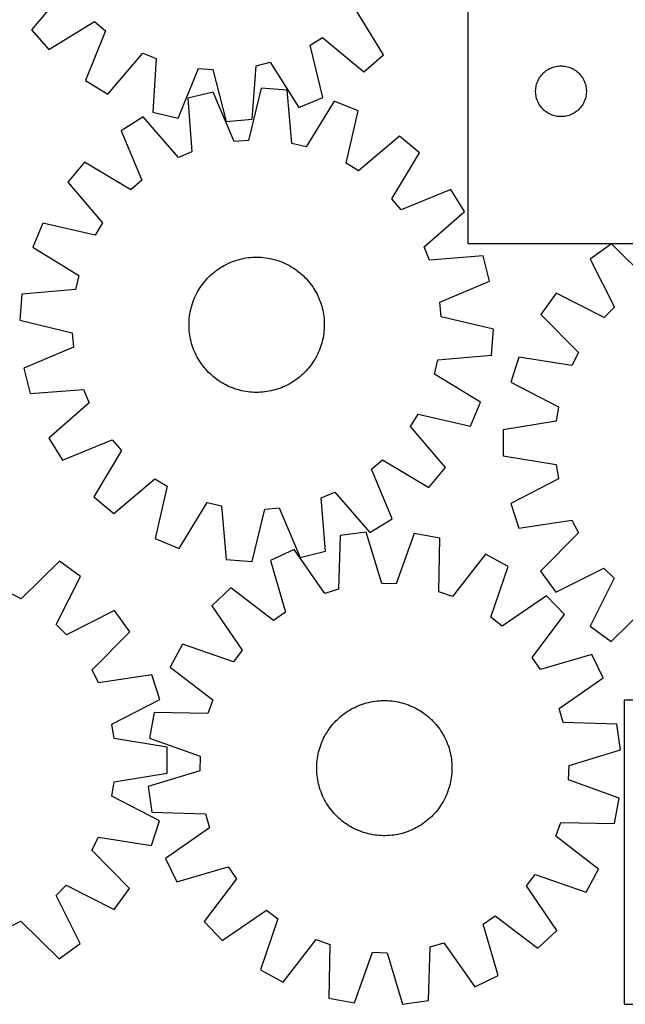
# Model space of a CAD drawing. Header units: millimetres. Extents: x 7 to 1492, y 7 to 2993.
# Tile 7 of 13: x 391 to 749, y 2113 to 2696. Entities that reach past the tile are written whole.
import ezdxf

# ---------------------------------------------------------------- set-up
doc = ezdxf.new("R2010")
doc.units = ezdxf.units.MM
doc.layers.add('CUT', color=7, linetype='CONTINUOUS', true_color=0x000000)

msp = doc.modelspace()

# ---------------------------------------------------------------- linework, layer by layer
at = {"layer": 'CUT'}
for p, q in [((655.755788, 2743.215106), (655.755788, 2563.215106)), ((418.076688, 2713.956087), (397.765681, 2689.534012)), ((605.811245, 2674.74792), (589.15837, 2701.797071)), ((407.846607, 2677.910523), (434.895757, 2694.563397)), ((434.895757, 2694.563397), (441.457804, 2689.044438)), ((397.765681, 2689.534012), (407.846607, 2677.910523)), ((441.457804, 2689.044438), (429.687725, 2659.541218)), ((562.489054, 2680.442576), (569.765681, 2684.978002)), ((569.968232, 2649.571285), (562.489054, 2680.442576)), ((569.765681, 2684.978002), (594.187756, 2664.666995)), ((442.86711, 2651.6018), (463.44636, 2675.798272)), ((463.44636, 2675.798272), (471.392689, 2672.577214)), ((594.187756, 2664.666995), (605.811245, 2674.74792)), ((471.392689, 2672.577214), (469.315676, 2640.88083)), ((528.099493, 2636.702981), (530.526126, 2668.374517)), ((530.526126, 2668.374517), (538.848132, 2670.439362)), ((538.848132, 2670.439362), (555.79846, 2643.57561)), ((706.194066, 2667.504636), (706.935722, 2667.720522)), ((706.935722, 2667.720522), (707.687507, 2667.897941)), ((707.687507, 2667.897941), (708.44743, 2668.036424)), ((708.44743, 2668.036424), (709.213474, 2668.135604)), ((709.213474, 2668.135604), (709.983607, 2668.195217)), ((709.983607, 2668.195217), (710.755788, 2668.215106)), ((710.755788, 2668.215106), (711.52797, 2668.195217)), ((711.52797, 2668.195217), (712.298103, 2668.135604)), ((712.298103, 2668.135604), (713.064147, 2668.036424)), ((713.064147, 2668.036424), (713.824069, 2667.897941)), ((713.824069, 2667.897941), (714.575855, 2667.720522)), ((714.575855, 2667.720522), (715.317511, 2667.504636)), ((484.303431, 2637.402649), (496.398339, 2666.774199)), ((496.398339, 2666.774199), (504.95111, 2666.166342)), ((504.95111, 2666.166342), (512.770473, 2635.379456)), ((698.310633, 2661.588762), (698.7582, 2662.21832)), ((698.7582, 2662.21832), (699.237582, 2662.824003)), ((699.237582, 2662.824003), (699.747508, 2663.404206)), ((699.747508, 2663.404206), (700.286626, 2663.957389)), ((700.286626, 2663.957389), (700.853507, 2664.482085)), ((700.853507, 2664.482085), (701.446646, 2664.976903)), ((701.446646, 2664.976903), (702.064472, 2665.440531)), ((702.064472, 2665.440531), (702.705346, 2665.871739)), ((702.705346, 2665.871739), (703.367567, 2666.269384)), ((703.367567, 2666.269384), (704.049382, 2666.632412)), ((704.049382, 2666.632412), (704.74898, 2666.959859)), ((704.74898, 2666.959859), (705.464507, 2667.250858)), ((705.464507, 2667.250858), (706.194066, 2667.504636)), ((715.317511, 2667.504636), (716.04707, 2667.250858)), ((716.04707, 2667.250858), (716.762597, 2666.959859)), ((716.762597, 2666.959859), (717.462195, 2666.632412)), ((717.462195, 2666.632412), (718.14401, 2666.269384)), ((718.14401, 2666.269384), (718.806231, 2665.871739)), ((718.806231, 2665.871739), (719.447105, 2665.440531)), ((719.447105, 2665.440531), (720.064931, 2664.976903)), ((720.064931, 2664.976903), (720.65807, 2664.482085)), ((720.65807, 2664.482085), (721.224951, 2663.957389)), ((721.224951, 2663.957389), (721.764069, 2663.404206)), ((721.764069, 2663.404206), (722.273995, 2662.824003)), ((722.273995, 2662.824003), (722.753377, 2662.21832)), ((722.753377, 2662.21832), (723.200944, 2661.588762)), ((429.687725, 2659.541218), (442.86711, 2651.6018)), ((695.998819, 2655.904317), (696.156823, 2656.660422)), ((696.156823, 2656.660422), (696.35354, 2657.40739)), ((696.35354, 2657.40739), (696.58845, 2658.143241)), ((696.58845, 2658.143241), (696.860929, 2658.866024)), ((696.860929, 2658.866024), (697.170255, 2659.573822)), ((697.170255, 2659.573822), (697.515607, 2660.264757)), ((697.515607, 2660.264757), (697.896069, 2660.936998)), ((697.896069, 2660.936998), (698.310633, 2661.588762)), ((723.200944, 2661.588762), (723.615508, 2660.936998)), ((723.615508, 2660.936998), (723.99597, 2660.264757)), ((723.99597, 2660.264757), (724.341322, 2659.573822)), ((724.341322, 2659.573822), (724.650648, 2658.866024)), ((724.650648, 2658.866024), (724.923127, 2658.143241)), ((724.923127, 2658.143241), (725.158037, 2657.40739)), ((725.158037, 2657.40739), (725.354754, 2656.660422)), ((725.354754, 2656.660422), (725.512758, 2655.904317)), ((505.046393, 2652.713729), (490.101274, 2649.056686)), ((517.491441, 2623.488816), (505.046393, 2652.713729)), ((533.487225, 2655.076971), (526.036336, 2624.19884)), ((548.830966, 2653.93673), (533.487225, 2655.076971)), ((551.635915, 2622.296455), (548.830966, 2653.93673)), ((695.760761, 2653.601324), (695.800526, 2654.372738)), ((695.760761, 2652.828887), (695.760761, 2653.601324)), ((695.800526, 2652.057474), (695.760761, 2652.828887)), ((695.800526, 2654.372738), (695.879948, 2655.141081)), ((695.879948, 2651.28913), (695.800526, 2652.057474)), ((695.879948, 2655.141081), (695.998819, 2655.904317)), ((695.998819, 2650.525894), (695.879948, 2651.28913)), ((696.156823, 2649.76979), (695.998819, 2650.525894)), ((725.512758, 2650.525894), (725.354754, 2649.76979)), ((725.512758, 2655.904317), (725.631629, 2655.141081)), ((725.631629, 2651.28913), (725.512758, 2650.525894)), ((725.631629, 2655.141081), (725.711051, 2654.372738)), ((725.711051, 2652.057474), (725.631629, 2651.28913)), ((725.711051, 2654.372738), (725.750815, 2653.601324)), ((725.750815, 2652.828887), (725.711051, 2652.057474)), ((725.750815, 2653.601324), (725.750815, 2652.828887)), ((490.101274, 2649.056686), (492.556925, 2617.387387)), ((555.79846, 2643.57561), (569.968232, 2649.571285)), ((576.610086, 2647.395607), (559.982003, 2620.331209)), ((590.850497, 2641.569696), (576.610086, 2647.395607)), ((696.35354, 2649.022821), (696.156823, 2649.76979)), ((696.58845, 2648.28697), (696.35354, 2649.022821)), ((696.860929, 2647.564187), (696.58845, 2648.28697)), ((697.170255, 2646.85639), (696.860929, 2647.564187)), ((697.515607, 2646.165455), (697.170255, 2646.85639)), ((697.896069, 2645.493214), (697.515607, 2646.165455)), ((698.310633, 2644.84145), (697.896069, 2645.493214)), ((698.7582, 2644.211892), (698.310633, 2644.84145)), ((723.200944, 2644.84145), (722.753377, 2644.211892)), ((723.615508, 2645.493214), (723.200944, 2644.84145)), ((723.99597, 2646.165455), (723.615508, 2645.493214)), ((724.341322, 2646.85639), (723.99597, 2646.165455)), ((724.650648, 2647.564187), (724.341322, 2646.85639)), ((724.923127, 2648.28697), (724.650648, 2647.564187)), ((725.158037, 2649.022821), (724.923127, 2648.28697)), ((725.354754, 2649.76979), (725.158037, 2649.022821)), ((469.315676, 2640.88083), (484.303431, 2637.402649)), ((583.74078, 2610.611229), (590.850497, 2641.569696)), ((699.237582, 2643.606208), (698.7582, 2644.211892)), ((699.747508, 2643.026006), (699.237582, 2643.606208)), ((700.286626, 2642.472823), (699.747508, 2643.026006)), ((700.853507, 2641.948127), (700.286626, 2642.472823)), ((701.446646, 2641.453309), (700.853507, 2641.948127)), ((702.064472, 2640.989681), (701.446646, 2641.453309)), ((702.705346, 2640.558472), (702.064472, 2640.989681)), ((703.367567, 2640.160827), (702.705346, 2640.558472)), ((704.049382, 2639.797799), (703.367567, 2640.160827)), ((704.74898, 2639.470352), (704.049382, 2639.797799)), ((705.464507, 2639.179353), (704.74898, 2639.470352)), ((706.194066, 2638.925575), (705.464507, 2639.179353)), ((706.935722, 2638.70969), (706.194066, 2638.925575)), ((707.687507, 2638.53227), (706.935722, 2638.70969)), ((714.575855, 2638.70969), (713.824069, 2638.53227)), ((715.317511, 2638.925575), (714.575855, 2638.70969)), ((716.04707, 2639.179353), (715.317511, 2638.925575)), ((716.762597, 2639.470352), (716.04707, 2639.179353)), ((717.462195, 2639.797799), (716.762597, 2639.470352)), ((718.14401, 2640.160827), (717.462195, 2639.797799)), ((718.806231, 2640.558472), (718.14401, 2640.160827)), ((719.447105, 2640.989681), (718.806231, 2640.558472)), ((720.064931, 2641.453309), (719.447105, 2640.989681)), ((720.65807, 2641.948127), (720.064931, 2641.453309)), ((721.224951, 2642.472823), (720.65807, 2641.948127)), ((721.764069, 2643.026006), (721.224951, 2642.472823)), ((722.273995, 2643.606208), (721.764069, 2643.026006)), ((722.753377, 2644.211892), (722.273995, 2643.606208)), ((463.782717, 2638.020409), (450.699153, 2629.924059)), ((484.649656, 2614.071596), (463.782717, 2638.020409)), ((512.770473, 2635.379456), (528.099493, 2636.702981)), ((708.44743, 2638.393787), (707.687507, 2638.53227)), ((709.213474, 2638.294608), (708.44743, 2638.393787)), ((709.983607, 2638.234994), (709.213474, 2638.294608)), ((710.755788, 2638.215106), (709.983607, 2638.234994)), ((711.52797, 2638.234994), (710.755788, 2638.215106)), ((712.298103, 2638.294608), (711.52797, 2638.234994)), ((713.064147, 2638.393787), (712.298103, 2638.294608)), ((713.824069, 2638.53227), (713.064147, 2638.393787)), ((450.699153, 2629.924059), (462.820968, 2600.563603)), ((526.036336, 2624.19884), (517.491441, 2623.488816)), ((559.982003, 2620.331209), (551.635915, 2622.296455)), ((615.248693, 2626.764497), (591.071087, 2606.163086)), ((626.991823, 2616.823198), (615.248693, 2626.764497)), ((492.556925, 2617.387387), (484.649656, 2614.071596)), ((610.663387, 2589.57697), (626.991823, 2616.823198)), ((429.079116, 2611.295054), (419.137816, 2599.551924)), ((456.325344, 2594.966619), (429.079116, 2611.295054)), ((591.071087, 2606.163086), (583.74078, 2610.611229)), ((419.137816, 2599.551924), (439.739227, 2575.374318)), ((462.820968, 2600.563603), (456.325344, 2594.966619)), ((645.620827, 2595.203161), (616.260372, 2583.081345)), ((653.717178, 2582.119596), (645.620827, 2595.203161)), ((616.260372, 2583.081345), (610.663387, 2589.57697)), ((629.768365, 2561.252657), (653.717178, 2582.119596)), ((404.332618, 2575.153729), (398.506707, 2560.913317)), ((435.291085, 2568.044011), (404.332618, 2575.153729)), ((439.739227, 2575.374318), (435.291085, 2568.044011)), ((655.755788, 2563.215106), (765.755788, 2563.215106)), ((740.532083, 2562.916155), (728.078393, 2553.880882)), ((763.101347, 2540.564352), (740.532083, 2562.916155)), ((398.506707, 2560.913317), (425.571104, 2544.285234)), ((633.084156, 2553.345388), (629.768365, 2561.252657)), ((512.76445, 2550.80621), (513.894821, 2551.355089)), ((513.894821, 2551.355089), (515.041876, 2551.868191)), ((515.041876, 2551.868191), (516.204481, 2552.345009)), ((516.204481, 2552.345009), (517.38149, 2552.785074)), ((517.38149, 2552.785074), (518.57174, 2553.187952)), ((518.57174, 2553.187952), (519.774058, 2553.553244)), ((519.774058, 2553.553244), (520.987257, 2553.880589)), ((520.987257, 2553.880589), (522.21014, 2554.169666)), ((522.21014, 2554.169666), (523.441499, 2554.420189)), ((523.441499, 2554.420189), (524.680119, 2554.631909)), ((524.680119, 2554.631909), (525.924779, 2554.80462)), ((525.924779, 2554.80462), (527.17425, 2554.938149)), ((527.17425, 2554.938149), (528.427298, 2555.032366)), ((528.427298, 2555.032366), (529.682687, 2555.087177)), ((529.682687, 2555.087177), (530.939179, 2555.102529)), ((530.939179, 2555.102529), (532.195533, 2555.078405)), ((532.195533, 2555.078405), (533.450509, 2555.01483)), ((533.450509, 2555.01483), (534.702869, 2554.911867)), ((534.702869, 2554.911867), (535.951377, 2554.769617)), ((535.951377, 2554.769617), (537.1948, 2554.588221)), ((537.1948, 2554.588221), (538.431913, 2554.367857)), ((538.431913, 2554.367857), (539.661493, 2554.108744)), ((539.661493, 2554.108744), (540.882327, 2553.811136)), ((540.882327, 2553.811136), (542.093211, 2553.475328)), ((542.093211, 2553.475328), (543.292949, 2553.101651)), ((543.292949, 2553.101651), (544.480358, 2552.690473)), ((544.480358, 2552.690473), (545.654266, 2552.242201)), ((545.654266, 2552.242201), (546.813513, 2551.757277)), ((546.813513, 2551.757277), (547.956957, 2551.236179)), ((547.956957, 2551.236179), (549.083469, 2550.679422)), ((664.753455, 2555.80104), (633.084156, 2553.345388)), ((668.410498, 2540.855921), (664.753455, 2555.80104)), ((728.078393, 2553.880882), (742.323545, 2525.489855)), ((504.451972, 2545.199377), (505.41033, 2546.012123)), ((505.41033, 2546.012123), (506.393744, 2546.794365)), ((506.393744, 2546.794365), (507.401244, 2547.545332)), ((507.401244, 2547.545332), (508.431835, 2548.264282)), ((508.431835, 2548.264282), (509.4845, 2548.950505)), ((509.4845, 2548.950505), (510.558201, 2549.603325)), ((510.558201, 2549.603325), (511.651877, 2550.222097)), ((511.651877, 2550.222097), (512.76445, 2550.80621)), ((549.083469, 2550.679422), (550.191936, 2550.087555)), ((550.191936, 2550.087555), (551.281266, 2549.461162)), ((551.281266, 2549.461162), (552.350383, 2548.800862)), ((552.350383, 2548.800862), (553.398231, 2548.107306)), ((553.398231, 2548.107306), (554.423777, 2547.381178)), ((554.423777, 2547.381178), (555.426009, 2546.623195)), ((555.426009, 2546.623195), (556.403938, 2545.834106)), ((556.403938, 2545.834106), (557.356599, 2545.014688)), ((425.571104, 2544.285234), (423.605859, 2535.939146)), ((498.521136, 2538.727009), (499.279118, 2539.729241)), ((499.279118, 2539.729241), (500.068208, 2540.707169)), ((500.068208, 2540.707169), (500.887625, 2541.65983)), ((500.887625, 2541.65983), (501.736562, 2542.586281)), ((501.736562, 2542.586281), (502.614181, 2543.48561)), ((502.614181, 2543.48561), (503.519615, 2544.356929)), ((503.519615, 2544.356929), (504.451972, 2545.199377)), ((557.356599, 2545.014688), (558.28305, 2544.165751)), ((558.28305, 2544.165751), (559.182379, 2543.288132)), ((559.182379, 2543.288132), (560.053697, 2542.382698)), ((560.053697, 2542.382698), (560.896145, 2541.450342)), ((560.896145, 2541.450342), (561.708892, 2540.491984)), ((561.708892, 2540.491984), (562.491134, 2539.50857)), ((639.185585, 2528.410873), (668.410498, 2540.855921)), ((423.605859, 2535.939146), (391.965584, 2533.134197)), ((495.222892, 2533.3867), (495.814759, 2534.495168)), ((495.814759, 2534.495168), (496.441151, 2535.584497)), ((496.441151, 2535.584497), (497.101452, 2536.653614)), ((497.101452, 2536.653614), (497.795008, 2537.701462)), ((497.795008, 2537.701462), (498.521136, 2538.727009)), ((562.491134, 2539.50857), (563.242101, 2538.50107)), ((563.242101, 2538.50107), (563.961051, 2537.470479)), ((563.961051, 2537.470479), (564.647274, 2536.417813)), ((564.647274, 2536.417813), (565.300094, 2535.344113)), ((565.300094, 2535.344113), (565.918866, 2534.250436)), ((565.918866, 2534.250436), (566.502979, 2533.137863)), ((391.965584, 2533.134197), (390.825342, 2517.790456)), ((492.800663, 2527.59618), (493.21184, 2528.783589)), ((493.21184, 2528.783589), (493.660112, 2529.957497)), ((493.660112, 2529.957497), (494.145037, 2531.116745)), ((494.145037, 2531.116745), (494.666135, 2532.260188)), ((494.666135, 2532.260188), (495.222892, 2533.3867)), ((566.502979, 2533.137863), (567.051858, 2532.007492)), ((567.051858, 2532.007492), (567.564959, 2530.860438)), ((567.564959, 2530.860438), (568.041778, 2529.697833)), ((568.041778, 2529.697833), (568.481843, 2528.520824)), ((568.481843, 2528.520824), (568.88472, 2527.330573)), ((639.895608, 2519.865977), (639.185585, 2528.410873)), ((707.884737, 2533.714522), (698.832627, 2521.273065)), ((736.256469, 2519.43098), (707.884737, 2533.714522)), ((491.314092, 2521.498032), (491.534456, 2522.735144)), ((491.534456, 2522.735144), (491.79357, 2523.964724)), ((491.79357, 2523.964724), (492.091177, 2525.185558)), ((492.091177, 2525.185558), (492.426986, 2526.396442)), ((492.426986, 2526.396442), (492.800663, 2527.59618)), ((568.88472, 2527.330573), (569.250012, 2526.128255)), ((569.250012, 2526.128255), (569.577358, 2524.915056)), ((569.577358, 2524.915056), (569.866435, 2523.692174)), ((569.866435, 2523.692174), (570.116957, 2522.460815)), ((570.116957, 2522.460815), (570.328678, 2521.222194)), ((742.323545, 2525.489855), (736.256469, 2519.43098)), ((390.825342, 2517.790456), (421.703474, 2510.339568)), ((490.799785, 2515.24241), (490.823908, 2516.498764)), ((490.823908, 2516.498764), (490.887483, 2517.75374)), ((490.887483, 2517.75374), (490.990446, 2519.0061)), ((490.990446, 2519.0061), (491.132696, 2520.254608)), ((491.132696, 2520.254608), (491.314092, 2521.498032)), ((570.328678, 2521.222194), (570.501389, 2519.977534)), ((570.501389, 2519.977534), (570.634918, 2518.728064)), ((570.634918, 2518.728064), (570.729135, 2517.475016)), ((570.729135, 2517.475016), (570.783946, 2516.219626)), ((670.77374, 2512.415089), (639.895608, 2519.865977)), ((698.832627, 2521.273065), (721.153881, 2498.673588)), ((490.815136, 2513.985919), (490.799785, 2515.24241)), ((490.869947, 2512.730529), (490.815136, 2513.985919)), ((490.964164, 2511.477481), (490.869947, 2512.730529)), ((491.097694, 2510.22801), (490.964164, 2511.477481)), ((570.608636, 2511.199445), (570.466386, 2509.950937)), ((570.711599, 2512.451805), (570.608636, 2511.199445)), ((570.775174, 2513.706781), (570.711599, 2512.451805)), ((570.799297, 2514.963134), (570.775174, 2513.706781)), ((570.783946, 2516.219626), (570.799297, 2514.963134)), ((669.633499, 2497.071348), (670.77374, 2512.415089)), ((421.703474, 2510.339568), (422.413497, 2501.794672)), ((491.270404, 2508.983351), (491.097694, 2510.22801)), ((491.482125, 2507.74473), (491.270404, 2508.983351)), ((491.732647, 2506.513371), (491.482125, 2507.74473)), ((492.021724, 2505.290488), (491.732647, 2506.513371)), ((492.34907, 2504.07729), (492.021724, 2505.290488)), ((569.507905, 2505.019987), (569.172097, 2503.809103)), ((569.805513, 2506.240821), (569.507905, 2505.019987)), ((570.064626, 2507.470401), (569.805513, 2506.240821)), ((570.28499, 2508.707513), (570.064626, 2507.470401)), ((570.466386, 2509.950937), (570.28499, 2508.707513)), ((422.413497, 2501.794672), (393.188585, 2489.349624)), ((492.714362, 2502.874971), (492.34907, 2504.07729)), ((493.117239, 2501.684721), (492.714362, 2502.874971)), ((493.557304, 2500.507712), (493.117239, 2501.684721)), ((494.034123, 2499.345107), (493.557304, 2500.507712)), ((494.547225, 2498.198053), (494.034123, 2499.345107)), ((567.454046, 2499.0888), (566.932948, 2497.945356)), ((567.93897, 2500.248048), (567.454046, 2499.0888)), ((568.387242, 2501.421956), (567.93897, 2500.248048)), ((568.79842, 2502.609364), (568.387242, 2501.421956)), ((569.172097, 2503.809103), (568.79842, 2502.609364)), ((495.096103, 2497.067681), (494.547225, 2498.198053)), ((495.680216, 2495.955108), (495.096103, 2497.067681)), ((496.298988, 2494.861432), (495.680216, 2495.955108)), ((496.951808, 2493.787731), (496.298988, 2494.861432)), ((497.638032, 2492.735066), (496.951808, 2493.787731)), ((564.497631, 2493.551931), (563.804074, 2492.504082)), ((565.157931, 2494.621048), (564.497631, 2493.551931)), ((565.784324, 2495.710377), (565.157931, 2494.621048)), ((566.376191, 2496.818845), (565.784324, 2495.710377)), ((566.932948, 2497.945356), (566.376191, 2496.818845)), ((636.027978, 2485.920311), (637.993223, 2494.266398)), ((637.993223, 2494.266398), (669.633499, 2497.071348)), ((685.859067, 2495.853534), (681.09462, 2481.223749)), ((717.256045, 2491.036426), (685.859067, 2495.853534)), ((721.153881, 2498.673588), (717.256045, 2491.036426)), ((393.188585, 2489.349624), (396.845627, 2474.404505)), ((498.356981, 2491.704475), (497.638032, 2492.735066)), ((499.107948, 2490.696975), (498.356981, 2491.704475)), ((499.890191, 2489.713561), (499.107948, 2490.696975)), ((500.702937, 2488.755203), (499.890191, 2489.713561)), ((501.545385, 2487.822847), (500.702937, 2488.755203)), ((502.416703, 2486.917412), (501.545385, 2487.822847)), ((559.86252, 2487.619263), (558.984901, 2486.719935)), ((560.711457, 2488.545715), (559.86252, 2487.619263)), ((561.530875, 2489.498375), (560.711457, 2488.545715)), ((562.319964, 2490.476304), (561.530875, 2489.498375)), ((563.077947, 2491.478536), (562.319964, 2490.476304)), ((563.804074, 2492.504082), (563.077947, 2491.478536)), ((503.316032, 2486.039794), (502.416703, 2486.917412)), ((504.242484, 2485.190857), (503.316032, 2486.039794)), ((505.195144, 2484.371439), (504.242484, 2485.190857)), ((506.173073, 2483.58235), (505.195144, 2484.371439)), ((507.175305, 2482.824367), (506.173073, 2483.58235)), ((508.200851, 2482.098239), (507.175305, 2482.824367)), ((509.2487, 2481.404683), (508.200851, 2482.098239)), ((510.317816, 2480.744383), (509.2487, 2481.404683)), ((553.167247, 2481.941263), (552.114582, 2481.255039)), ((554.197839, 2482.660213), (553.167247, 2481.941263)), ((555.205338, 2483.411179), (554.197839, 2482.660213)), ((556.188753, 2484.193422), (555.205338, 2483.411179)), ((557.147111, 2485.006168), (556.188753, 2484.193422)), ((558.079467, 2485.848616), (557.147111, 2485.006168)), ((558.984901, 2486.719935), (558.079467, 2485.848616)), ((663.092375, 2469.292227), (636.027978, 2485.920311)), ((396.845627, 2474.404505), (428.514927, 2476.860157)), ((428.514927, 2476.860157), (431.830717, 2468.952888)), ((511.407146, 2480.11799), (510.317816, 2480.744383)), ((512.515614, 2479.526123), (511.407146, 2480.11799)), ((513.642125, 2478.969366), (512.515614, 2479.526123)), ((514.785569, 2478.448268), (513.642125, 2478.969366)), ((515.944817, 2477.963344), (514.785569, 2478.448268)), ((517.118724, 2477.515072), (515.944817, 2477.963344)), ((518.306133, 2477.103894), (517.118724, 2477.515072)), ((519.505872, 2476.730217), (518.306133, 2477.103894)), ((520.716755, 2476.394409), (519.505872, 2476.730217)), ((521.93759, 2476.096801), (520.716755, 2476.394409)), ((523.16717, 2475.837687), (521.93759, 2476.096801)), ((524.404282, 2475.617324), (523.16717, 2475.837687)), ((525.647706, 2475.435927), (524.404282, 2475.617324)), ((536.918963, 2475.573635), (535.674303, 2475.400925)), ((538.157584, 2475.785356), (536.918963, 2475.573635)), ((539.388943, 2476.035879), (538.157584, 2475.785356)), ((540.611825, 2476.324956), (539.388943, 2476.035879)), ((541.825024, 2476.652301), (540.611825, 2476.324956)), ((543.027342, 2477.017593), (541.825024, 2476.652301)), ((544.217593, 2477.42047), (543.027342, 2477.017593)), ((545.394601, 2477.860535), (544.217593, 2477.42047)), ((546.557207, 2478.337354), (545.394601, 2477.860535)), ((547.704261, 2478.850456), (546.557207, 2478.337354)), ((548.834632, 2479.399334), (547.704261, 2478.850456)), ((549.947205, 2479.983448), (548.834632, 2479.399334)), ((551.040881, 2480.60222), (549.947205, 2479.983448)), ((552.114582, 2481.255039), (551.040881, 2480.60222)), ((681.09462, 2481.223749), (709.307017, 2466.628016)), ((526.896213, 2475.293678), (525.647706, 2475.435927)), ((528.148573, 2475.190714), (526.896213, 2475.293678)), ((529.403549, 2475.12714), (528.148573, 2475.190714)), ((530.659903, 2475.103016), (529.403549, 2475.12714)), ((531.916395, 2475.118367), (530.659903, 2475.103016)), ((533.171784, 2475.173179), (531.916395, 2475.118367)), ((534.424833, 2475.267395), (533.171784, 2475.173179)), ((535.674303, 2475.400925), (534.424833, 2475.267395)), ((431.830717, 2468.952888), (407.881905, 2448.085949)), ((657.266464, 2455.051816), (663.092375, 2469.292227)), ((709.307017, 2466.628016), (707.959967, 2458.160146)), ((621.859855, 2454.831227), (626.307997, 2462.161534)), ((626.307997, 2462.161534), (657.266464, 2455.051816)), ((707.959967, 2458.160146), (676.611098, 2453.039288)), ((642.461266, 2430.653621), (621.859855, 2454.831227)), ((676.611098, 2453.039288), (676.600692, 2437.653241)), ((407.881905, 2448.085949), (415.978255, 2435.002384)), ((415.978255, 2435.002384), (445.33871, 2447.124199)), ((445.33871, 2447.124199), (450.935695, 2440.628575)), ((450.935695, 2440.628575), (434.607259, 2413.382347)), ((598.778114, 2429.641942), (605.273738, 2435.238926)), ((605.273738, 2435.238926), (632.519967, 2418.910491)), ((676.600692, 2437.653241), (707.942605, 2432.489984)), ((610.899929, 2400.281486), (598.778114, 2429.641942)), ((632.519967, 2418.910491), (642.461266, 2430.653621)), ((707.942605, 2432.489984), (709.2782, 2424.0203)), ((446.35039, 2403.441047), (470.527995, 2424.042458)), ((470.527995, 2424.042458), (477.858302, 2419.594316)), ((709.2782, 2424.0203), (681.046087, 2409.462741)), ((477.858302, 2419.594316), (470.748585, 2388.635849)), ((434.607259, 2413.382347), (446.35039, 2403.441047)), ((569.042157, 2412.818158), (576.949426, 2416.133948)), ((571.497809, 2381.148859), (569.042157, 2412.818158)), ((576.949426, 2416.133948), (597.816365, 2392.185136)), ((484.988996, 2382.809938), (501.617079, 2409.874336)), ((501.617079, 2409.874336), (509.963167, 2407.90909)), ((509.963167, 2407.90909), (512.768116, 2376.268815)), ((528.111858, 2375.128574), (535.562746, 2406.006705)), ((535.562746, 2406.006705), (544.107641, 2406.716729)), ((544.107641, 2406.716729), (556.552689, 2377.491816)), ((681.046087, 2409.462741), (685.79074, 2394.826526)), ((597.816365, 2392.185136), (610.899929, 2400.281486)), ((685.79074, 2394.826526), (717.194205, 2399.60116)), ((717.194205, 2399.60116), (721.081708, 2391.958733)), ((470.748585, 2388.635849), (484.988996, 2382.809938)), ((580.252588, 2390.392406), (579.287477, 2358.642708)), ((595.504366, 2392.420656), (580.252588, 2390.392406)), ((604.733625, 2362.026651), (595.504366, 2392.420656)), ((624.034388, 2391.710943), (613.305317, 2361.813421)), ((639.166455, 2388.926864), (624.034388, 2391.710943)), ((638.551737, 2357.16845), (639.166455, 2388.926864)), ((721.081708, 2391.958733), (698.729905, 2369.389469)), ((552.899611, 2382.251122), (539.021072, 2375.609083)), ((571.069422, 2356.196703), (552.899611, 2382.251122)), ((556.552689, 2377.491816), (571.497809, 2381.148859)), ((666.080804, 2379.435625), (646.638009, 2354.316858)), ((679.611928, 2372.111743), (666.080804, 2379.435625)), ((414.155673, 2375.249049), (391.555465, 2352.928535)), ((426.596833, 2366.196532), (414.155673, 2375.249049)), ((512.768116, 2376.268815), (528.111858, 2375.128574)), ((539.021072, 2375.609083), (547.914393, 2345.11509)), ((669.213407, 2342.097655), (679.611928, 2372.111743)), ((707.765178, 2356.935779), (736.156205, 2371.180931)), ((736.156205, 2371.180931), (742.21508, 2365.113856)), ((412.312363, 2337.825267), (426.596833, 2366.196532)), ((698.729905, 2369.389469), (707.765178, 2356.935779)), ((742.21508, 2365.113856), (727.931538, 2336.742123)), ((515.52264, 2359.413727), (504.375868, 2348.808068)), ((540.854415, 2340.249282), (515.52264, 2359.413727)), ((613.305317, 2361.813421), (604.733625, 2362.026651)), ((391.555465, 2352.928535), (383.918431, 2356.826622)), ((579.287477, 2358.642708), (571.069422, 2356.196703)), ((646.638009, 2354.316858), (638.551737, 2357.16845)), ((702.276041, 2354.768047), (676.022718, 2336.886834)), ((712.8817, 2343.621275), (702.276041, 2354.768047)), ((504.375868, 2348.808068), (522.257081, 2322.554745)), ((740.372995, 2327.690013), (762.972472, 2350.011268)), ((446.762532, 2346.002215), (418.371039, 2331.757993)), ((455.797397, 2333.54823), (446.762532, 2346.002215)), ((547.914393, 2345.11509), (540.854415, 2340.249282)), ((676.022718, 2336.886834), (669.213407, 2342.097655)), ((693.717256, 2318.2895), (712.8817, 2343.621275)), ((418.371039, 2331.757993), (412.312363, 2337.825267)), ((727.931538, 2336.742123), (740.372995, 2327.690013)), ((433.444856, 2310.979698), (455.797397, 2333.54823)), ((487.032172, 2326.143954), (479.70829, 2312.612831)), ((517.04626, 2315.745433), (487.032172, 2326.143954)), ((522.257081, 2322.554745), (517.04626, 2315.745433)), ((698.583064, 2311.229522), (693.717256, 2318.2895)), ((729.077056, 2320.122844), (698.583064, 2311.229522)), ((735.719095, 2306.244304), (729.077056, 2320.122844)), ((479.70829, 2312.612831), (504.827057, 2293.170036)), ((437.332108, 2303.337143), (433.444856, 2310.979698)), ((468.73573, 2308.11075), (437.332108, 2303.337143)), ((473.479904, 2293.474379), (468.73573, 2308.11075)), ((709.664676, 2288.074493), (735.719095, 2306.244304)), ((445.247313, 2278.917745), (473.479904, 2293.474379)), ((504.827057, 2293.170036), (501.975465, 2285.083764)), ((588.755411, 2288.782077), (589.893103, 2289.315617)), ((589.893103, 2289.315617), (591.046992, 2289.813157)), ((591.046992, 2289.813157), (592.21594, 2290.274207)), ((592.21594, 2290.274207), (593.398793, 2290.698312)), ((593.398793, 2290.698312), (594.594384, 2291.085054)), ((594.594384, 2291.085054), (595.801533, 2291.43405)), ((595.801533, 2291.43405), (597.019048, 2291.744957)), ((597.019048, 2291.744957), (598.245729, 2292.017467)), ((598.245729, 2292.017467), (599.480364, 2292.251312)), ((599.480364, 2292.251312), (600.721735, 2292.44626)), ((600.721735, 2292.44626), (601.968617, 2292.60212)), ((601.968617, 2292.60212), (603.219779, 2292.718738)), ((603.219779, 2292.718738), (604.473987, 2292.795998)), ((604.473987, 2292.795998), (605.730003, 2292.833824)), ((605.730003, 2292.833824), (606.986587, 2292.83218)), ((606.986587, 2292.83218), (608.2425, 2292.791065)), ((608.2425, 2292.791065), (609.496501, 2292.710522)), ((609.496501, 2292.710522), (610.747354, 2292.59063)), ((610.747354, 2292.59063), (611.993824, 2292.431506)), ((611.993824, 2292.431506), (613.23468, 2292.233308)), ((613.23468, 2292.233308), (614.468699, 2291.996232)), ((614.468699, 2291.996232), (615.694662, 2291.720512)), ((615.694662, 2291.720512), (616.911359, 2291.406419)), ((616.911359, 2291.406419), (618.11759, 2291.054264)), ((618.11759, 2291.054264), (619.312164, 2290.664393)), ((619.312164, 2290.664393), (620.493903, 2290.237193)), ((620.493903, 2290.237193), (621.66164, 2289.773084)), ((621.66164, 2289.773084), (622.814223, 2289.272525)), ((622.814223, 2289.272525), (623.950514, 2288.736009)), ((858.065672, 2293.110446), (748.065672, 2293.110446)), ((748.065672, 2293.110446), (748.065672, 2113.110446)), ((470.217051, 2285.698481), (467.432973, 2270.566414)), ((501.975465, 2285.083764), (470.217051, 2285.698481)), ((579.424192, 2282.458427), (580.367857, 2283.288187)), ((580.367857, 2283.288187), (581.337121, 2284.087896)), ((581.337121, 2284.087896), (582.331025, 2284.856766)), ((582.331025, 2284.856766), (583.34859, 2285.594037)), ((583.34859, 2285.594037), (584.388811, 2286.298982)), ((584.388811, 2286.298982), (585.450662, 2286.970905)), ((585.450662, 2286.970905), (586.533094, 2287.609143)), ((586.533094, 2287.609143), (587.635039, 2288.213065)), ((587.635039, 2288.213065), (588.755411, 2288.782077)), ((623.950514, 2288.736009), (625.069392, 2288.164066)), ((625.069392, 2288.164066), (626.169753, 2287.557261)), ((626.169753, 2287.557261), (627.250511, 2286.916192)), ((627.250511, 2286.916192), (628.310599, 2286.241491)), ((628.310599, 2286.241491), (629.348971, 2285.533826)), ((629.348971, 2285.533826), (630.364602, 2284.793893)), ((630.364602, 2284.793893), (631.35649, 2284.022424)), ((631.35649, 2284.022424), (632.323657, 2283.22018)), ((712.110682, 2279.856438), (709.664676, 2288.074493)), ((446.582631, 2270.448016), (445.247313, 2278.917745)), ((574.350022, 2276.896629), (575.121491, 2277.888517)), ((575.121491, 2277.888517), (575.923735, 2278.855683)), ((575.923735, 2278.855683), (576.755963, 2279.797174)), ((576.755963, 2279.797174), (577.617353, 2280.712058)), ((577.617353, 2280.712058), (578.507055, 2281.599434)), ((578.507055, 2281.599434), (579.424192, 2282.458427)), ((632.323657, 2283.22018), (633.265147, 2282.387952)), ((633.265147, 2282.387952), (634.180032, 2281.526562)), ((634.180032, 2281.526562), (635.067408, 2280.63686)), ((635.067408, 2280.63686), (635.9264, 2279.719723)), ((635.9264, 2279.719723), (636.75616, 2278.776058)), ((636.75616, 2278.776058), (637.55587, 2277.806794)), ((637.55587, 2277.806794), (638.32474, 2276.81289)), ((743.860379, 2278.891328), (712.110682, 2279.856438)), ((745.888629, 2263.639549), (743.860379, 2278.891328)), ((570.979849, 2271.601419), (571.586654, 2272.70178)), ((571.586654, 2272.70178), (572.227724, 2273.782538)), ((572.227724, 2273.782538), (572.902424, 2274.842625)), ((572.902424, 2274.842625), (573.610089, 2275.880997)), ((573.610089, 2275.880997), (574.350022, 2276.896629)), ((638.32474, 2276.81289), (639.062011, 2275.795325)), ((639.062011, 2275.795325), (639.766955, 2274.755104)), ((639.766955, 2274.755104), (640.438878, 2273.693254)), ((640.438878, 2273.693254), (641.077116, 2272.610821)), ((641.077116, 2272.610821), (641.681039, 2271.508876)), ((477.924375, 2265.283733), (446.582631, 2270.448016)), ((467.432973, 2270.566414), (497.330494, 2259.837343)), ((568.089652, 2264.649617), (568.479522, 2265.844191)), ((568.479522, 2265.844191), (568.906722, 2267.02593)), ((568.906722, 2267.02593), (569.370831, 2268.193667)), ((569.370831, 2268.193667), (569.87139, 2269.34625)), ((569.87139, 2269.34625), (570.407906, 2270.482541)), ((570.407906, 2270.482541), (570.979849, 2271.601419)), ((641.681039, 2271.508876), (642.250051, 2270.388504)), ((642.250051, 2270.388504), (642.78359, 2269.250812)), ((642.78359, 2269.250812), (643.28113, 2268.096923)), ((643.28113, 2268.096923), (643.74218, 2266.927975)), ((643.74218, 2266.927975), (644.166286, 2265.745122)), ((477.913466, 2249.897687), (477.924375, 2265.283733)), ((566.910607, 2259.766707), (567.147683, 2261.000725)), ((567.147683, 2261.000725), (567.423403, 2262.226688)), ((567.423403, 2262.226688), (567.737496, 2263.443386)), ((567.737496, 2263.443386), (568.089652, 2264.649617)), ((644.166286, 2265.745122), (644.553027, 2264.549531)), ((644.553027, 2264.549531), (644.902024, 2263.342382)), ((644.902024, 2263.342382), (645.21293, 2262.124867)), ((645.21293, 2262.124867), (645.485441, 2260.898186)), ((645.485441, 2260.898186), (645.719285, 2259.663551)), ((715.494624, 2254.41029), (745.888629, 2263.639549)), ((497.330494, 2259.837343), (497.117264, 2251.265651)), ((566.311736, 2253.518614), (566.35285, 2254.774527)), ((566.35285, 2254.774527), (566.433393, 2256.028528)), ((566.433393, 2256.028528), (566.553286, 2257.279381)), ((566.553286, 2257.279381), (566.712409, 2258.52585)), ((566.712409, 2258.52585), (566.910607, 2259.766707)), ((645.719285, 2259.663551), (645.914234, 2258.42218)), ((645.914234, 2258.42218), (646.070094, 2257.175298)), ((646.070094, 2257.175298), (646.186711, 2255.924136)), ((646.186711, 2255.924136), (646.263971, 2254.669928)), ((646.263971, 2254.669928), (646.301798, 2253.413912)), ((715.281395, 2245.838598), (715.494624, 2254.41029)), ((446.564429, 2244.777855), (477.913466, 2249.897687)), ((497.117264, 2251.265651), (466.723259, 2242.036393)), ((566.310091, 2252.26203), (566.311736, 2253.518614)), ((566.347917, 2251.006014), (566.310091, 2252.26203)), ((566.425177, 2249.751806), (566.347917, 2251.006014)), ((566.541795, 2248.500643), (566.425177, 2249.751806)), ((566.697655, 2247.253761), (566.541795, 2248.500643)), ((646.058603, 2248.396561), (645.899479, 2247.150091)), ((646.178496, 2249.647414), (646.058603, 2248.396561)), ((646.259039, 2250.901415), (646.178496, 2249.647414)), ((646.300153, 2252.157328), (646.259039, 2250.901415)), ((646.301798, 2253.413912), (646.300153, 2252.157328)), ((445.217102, 2236.310029), (446.564429, 2244.777855)), ((566.892603, 2246.012391), (566.697655, 2247.253761)), ((567.126448, 2244.777756), (566.892603, 2246.012391)), ((567.398958, 2243.551075), (567.126448, 2244.777756)), ((567.709865, 2242.33356), (567.398958, 2243.551075)), ((645.188485, 2243.449254), (644.874392, 2242.232556)), ((645.464206, 2244.675216), (645.188485, 2243.449254)), ((645.701282, 2245.909235), (645.464206, 2244.675216)), ((645.899479, 2247.150091), (645.701282, 2245.909235)), ((745.178916, 2235.109527), (715.281395, 2245.838598)), ((466.723259, 2242.036393), (468.751509, 2226.784614)), ((568.058861, 2241.126411), (567.709865, 2242.33356)), ((568.445603, 2239.93082), (568.058861, 2241.126411)), ((568.869708, 2238.747967), (568.445603, 2239.93082)), ((569.330758, 2237.579019), (568.869708, 2238.747967)), ((569.828299, 2236.425129), (569.330758, 2237.579019)), ((643.241058, 2237.482275), (642.740498, 2236.329692)), ((643.705166, 2238.650012), (643.241058, 2237.482275)), ((644.132367, 2239.831751), (643.705166, 2238.650012)), ((644.522237, 2241.026325), (644.132367, 2239.831751)), ((644.874392, 2242.232556), (644.522237, 2241.026325)), ((473.429021, 2221.713372), (445.217102, 2236.310029)), ((570.361838, 2235.287438), (569.828299, 2236.425129)), ((570.93085, 2234.167066), (570.361838, 2235.287438)), ((571.534773, 2233.06512), (570.93085, 2234.167066)), ((572.17301, 2231.982688), (571.534773, 2233.06512)), ((572.844933, 2230.920838), (572.17301, 2231.982688)), ((573.549878, 2229.880617), (572.844933, 2230.920838)), ((640.384165, 2231.893404), (639.709465, 2230.833316)), ((641.025234, 2232.974162), (640.384165, 2231.893404)), ((641.63204, 2234.074523), (641.025234, 2232.974162)), ((642.203982, 2235.193401), (641.63204, 2234.074523)), ((642.740498, 2236.329692), (642.203982, 2235.193401)), ((742.394837, 2219.97746), (745.178916, 2235.109527)), ((468.751509, 2226.784614), (500.501207, 2225.819504)), ((500.501207, 2225.819504), (502.947212, 2217.601448)), ((574.287149, 2228.863052), (573.549878, 2229.880617)), ((575.056019, 2227.869147), (574.287149, 2228.863052)), ((575.855728, 2226.899884), (575.056019, 2227.869147)), ((576.685489, 2225.956219), (575.855728, 2226.899884)), ((577.544481, 2225.039082), (576.685489, 2225.956219)), ((578.431857, 2224.14938), (577.544481, 2225.039082)), ((635.855926, 2225.878768), (634.994535, 2224.963884)), ((636.688153, 2226.820258), (635.855926, 2225.878768)), ((637.490398, 2227.787425), (636.688153, 2226.820258)), ((638.261867, 2228.779313), (637.490398, 2227.787425)), ((639.001799, 2229.794944), (638.261867, 2228.779313)), ((639.709465, 2230.833316), (639.001799, 2229.794944)), ((468.664095, 2207.083744), (473.429021, 2221.713372)), ((579.346742, 2223.28799), (578.431857, 2224.14938)), ((580.288232, 2222.455762), (579.346742, 2223.28799)), ((581.255398, 2221.653517), (580.288232, 2222.455762)), ((582.247286, 2220.882048), (581.255398, 2221.653517)), ((583.262918, 2220.142116), (582.247286, 2220.882048)), ((584.30129, 2219.43445), (583.262918, 2220.142116)), ((585.361378, 2218.75975), (584.30129, 2219.43445)), ((628.223078, 2219.37696), (627.161227, 2218.705037)), ((629.263299, 2220.081904), (628.223078, 2219.37696)), ((630.280863, 2220.819176), (629.263299, 2220.081904)), ((631.274768, 2221.588045), (630.280863, 2220.819176)), ((632.244031, 2222.387755), (631.274768, 2221.588045)), ((633.187697, 2223.217515), (632.244031, 2222.387755)), ((634.104833, 2224.076507), (633.187697, 2223.217515)), ((634.994535, 2224.963884), (634.104833, 2224.076507)), ((707.784831, 2212.505906), (710.636423, 2220.592178)), ((710.636423, 2220.592178), (742.394837, 2219.97746)), ((502.947212, 2217.601448), (476.892793, 2199.431638)), ((586.442135, 2218.118681), (585.361378, 2218.75975)), ((587.542496, 2217.511876), (586.442135, 2218.118681)), ((588.661374, 2216.939933), (587.542496, 2217.511876)), ((589.797665, 2216.403417), (588.661374, 2216.939933)), ((590.950248, 2215.902858), (589.797665, 2216.403417)), ((592.117985, 2215.438749), (590.950248, 2215.902858)), ((593.299724, 2215.011548), (592.117985, 2215.438749)), ((594.494299, 2214.621678), (593.299724, 2215.011548)), ((595.70053, 2214.269523), (594.494299, 2214.621678)), ((596.917227, 2213.95543), (595.70053, 2214.269523)), ((598.14319, 2213.679709), (596.917227, 2213.95543)), ((599.377208, 2213.442633), (598.14319, 2213.679709)), ((600.618065, 2213.244436), (599.377208, 2213.442633)), ((613.131525, 2213.42463), (611.890154, 2213.229681)), ((614.36616, 2213.658475), (613.131525, 2213.42463)), ((615.59284, 2213.930985), (614.36616, 2213.658475)), ((616.810356, 2214.241892), (615.59284, 2213.930985)), ((618.017504, 2214.590888), (616.810356, 2214.241892)), ((619.213095, 2214.977629), (618.017504, 2214.590888)), ((620.395949, 2215.401735), (619.213095, 2214.977629)), ((621.564897, 2215.862785), (620.395949, 2215.401735)), ((622.718786, 2216.360325), (621.564897, 2215.862785)), ((623.856478, 2216.893865), (622.718786, 2216.360325)), ((624.976849, 2217.462876), (623.856478, 2216.893865)), ((626.078795, 2218.066799), (624.976849, 2217.462876)), ((627.161227, 2218.705037), (626.078795, 2218.066799)), ((433.369188, 2204.264846), (437.267275, 2211.90188)), ((437.267275, 2211.90188), (468.664095, 2207.083744)), ((601.864534, 2213.085312), (600.618065, 2213.244436)), ((603.115387, 2212.96542), (601.864534, 2213.085312)), ((604.369389, 2212.884876), (603.115387, 2212.96542)), ((605.625301, 2212.843762), (604.369389, 2212.884876)), ((606.881886, 2212.842117), (605.625301, 2212.843762)), ((608.137901, 2212.879944), (606.881886, 2212.842117)), ((609.392109, 2212.957204), (608.137901, 2212.879944)), ((610.643272, 2213.073821), (609.392109, 2212.957204)), ((611.890154, 2213.229681), (610.643272, 2213.073821)), ((732.903599, 2193.063111), (707.784831, 2212.505906)), ((455.689703, 2181.664638), (433.369188, 2204.264846)), ((476.892793, 2199.431638), (483.534832, 2185.553098)), ((483.534832, 2185.553098), (514.028825, 2194.44642)), ((514.028825, 2194.44642), (518.894633, 2187.386442)), ((725.579717, 2179.531988), (732.903599, 2193.063111)), ((518.894633, 2187.386442), (499.730188, 2162.054667)), ((690.354808, 2183.121197), (695.565628, 2189.930508)), ((695.565628, 2189.930508), (725.579717, 2179.531988)), ((412.198647, 2177.449272), (418.265921, 2183.507948)), ((418.265921, 2183.507948), (446.637185, 2169.223477)), ((446.637185, 2169.223477), (455.689703, 2181.664638)), ((708.236021, 2156.867874), (690.354808, 2183.121197)), ((426.442869, 2149.057778), (412.198647, 2177.449272)), ((510.335847, 2150.907894), (536.58917, 2168.789107)), ((536.58917, 2168.789107), (543.398482, 2163.578287)), ((383.777797, 2158.488202), (391.420351, 2162.375455)), ((391.420351, 2162.375455), (413.988883, 2140.022913)), ((499.730188, 2162.054667), (510.335847, 2150.907894)), ((543.398482, 2163.578287), (532.999961, 2133.564198)), ((664.697496, 2160.560852), (671.757473, 2165.42666)), ((671.757473, 2165.42666), (697.089248, 2146.262215)), ((673.590817, 2130.066859), (664.697496, 2160.560852)), ((697.089248, 2146.262215), (708.236021, 2156.867874)), ((546.531084, 2126.240316), (565.973879, 2151.359084)), ((565.973879, 2151.359084), (574.060151, 2148.507492)), ((633.324412, 2147.033234), (641.542467, 2149.479239)), ((641.542467, 2149.479239), (659.712277, 2123.42482)), ((413.988883, 2140.022913), (426.442869, 2149.057778)), ((574.060151, 2148.507492), (573.445434, 2116.749078)), ((588.577501, 2113.964999), (599.306572, 2143.862521)), ((599.306572, 2143.862521), (607.878264, 2143.649291)), ((607.878264, 2143.649291), (617.107522, 2113.255286)), ((632.359301, 2115.283536), (633.324412, 2147.033234)), ((532.999961, 2133.564198), (546.531084, 2126.240316)), ((659.712277, 2123.42482), (673.590817, 2130.066859)), ((573.445434, 2116.749078), (588.577501, 2113.964999)), ((617.107522, 2113.255286), (632.359301, 2115.283536)), ((748.065672, 2113.110446), (858.065672, 2113.110446))]:
    msp.add_line(p, q, dxfattribs=at)

doc.saveas('drawing.dxf')
